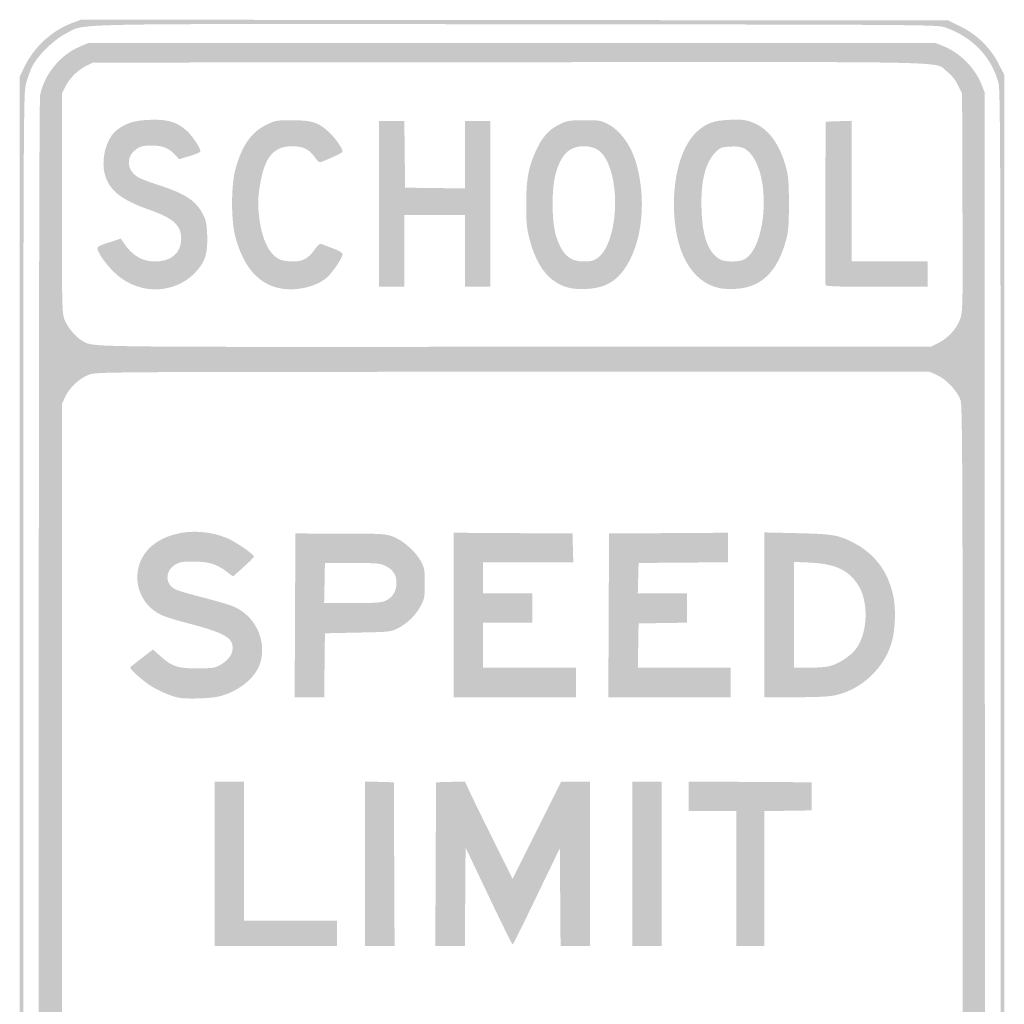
# Model space of a CAD drawing. Header units: inches. Extents: x -18 to 18, y -36 to 36.
# Tile 2 of 2: x -18 to 18, y 0 to 36. Entities that reach past the tile are written whole.
import ezdxf

# ---------------------------------------------------------------- set-up
doc = ezdxf.new("R2010")
doc.units = ezdxf.units.IN
doc.header["$MEASUREMENT"] = 0

msp = doc.modelspace()

# ---------------------------------------------------------------- hatches: boundary and pattern name
h = msp.add_hatch(color=7)
edge = h.paths.add_edge_path()
edge.add_spline(control_points=[(-16.167, -35.846), (-16.554, -35.685), (-17.062, -35.321), (-17.33, -35.012), (-17.446, -34.878), (-17.639, -34.573), (-17.758, -34.335)], knot_values=[0, 0, 0, 0, 1, 1, 1, 2, 2, 2, 2], degree=3, periodic=0)
edge.add_line((-17.758, -34.335), (-17.974, -33.902))
edge.add_line((-17.974, -33.902), (-17.974, -0.001))
edge.add_line((-17.974, -0.001), (-17.974, 33.9))
edge.add_line((-17.974, 33.9), (-17.778, 34.297))
edge.add_spline(control_points=[(-17.778, 34.297), (-17.434, 34.992), (-16.79, 35.578), (-16.074, 35.848)], knot_values=[0, 0, 0, 0, 1, 1, 1, 1], degree=3, periodic=0)
edge.add_line((-16.074, 35.848), (-15.736, 35.975))
edge.add_line((-15.736, 35.975), (0.092, 35.962))
edge.add_line((0.092, 35.962), (15.92, 35.949))
edge.add_line((15.92, 35.949), (16.379, 35.725))
edge.add_spline(control_points=[(16.379, 35.725), (16.977, 35.432), (17.471, 34.948), (17.769, 34.36)], knot_values=[0, 0, 0, 0, 1, 1, 1, 1], degree=3, periodic=0)
edge.add_line((17.769, 34.36), (17.974, 33.955))
edge.add_line((17.974, 33.955), (17.974, -0.024))
edge.add_line((17.974, -0.024), (17.974, -34.002))
edge.add_line((17.974, -34.002), (17.773, -34.411))
edge.add_spline(control_points=[(17.773, -34.411), (17.498, -34.97), (16.996, -35.472), (16.436, -35.748)], knot_values=[0, 0, 0, 0, 1, 1, 1, 1], degree=3, periodic=0)
edge.add_line((16.436, -35.748), (16.028, -35.949))
edge.add_line((16.028, -35.949), (0.08, -35.959))
edge.add_line((0.08, -35.959), (-15.869, -35.97))
edge.add_line((-15.869, -35.97), (-16.167, -35.846))
edge = h.paths.add_edge_path(flags=0)
edge.add_spline(control_points=[(15.717, -35.742), (16.746, -35.479), (17.534, -34.695), (17.769, -33.702), (17.835, -33.421), (17.845, -29.252), (17.845, -0.024), (17.846, 29.635), (17.837, 33.368), (17.768, 33.64), (17.521, 34.611), (16.801, 35.361), (15.792, 35.7), (15.52, 35.791), (14.925, 35.795), (0.205, 35.809), (-16.82, 35.824), (-15.531, 35.85), (-16.274, 35.476), (-16.706, 35.259), (-17.286, 34.702), (-17.501, 34.296), (-17.579, 34.15), (-17.688, 33.852), (-17.744, 33.633), (-17.845, 33.24), (-17.846, 32.947), (-17.845, 0.005), (-17.844, -28.322), (-17.834, -33.277), (-17.772, -33.567), (-17.547, -34.628), (-16.673, -35.51), (-15.591, -35.766), (-15.489, -35.79), (-8.473, -35.812), (0.002, -35.815), (13.639, -35.82), (15.446, -35.811), (15.717, -35.742)], knot_values=[0, 0, 0, 0, 1, 1, 1, 2, 2, 2, 3, 3, 3, 4, 4, 4, 5, 5, 5, 6, 6, 6, 7, 7, 7, 8, 8, 8, 9, 9, 9, 10, 10, 10, 11, 11, 11, 12, 12, 12, 13, 13, 13, 13], degree=3, periodic=0)
h = msp.add_hatch(color=7)
edge = h.paths.add_edge_path()
edge.add_spline(control_points=[(-15.561, -35.081), (-16.349, -34.83), (-16.97, -34.196), (-17.185, -33.421), (-17.278, -33.085), (-17.281, -32.158), (-17.281, -0.072), (-17.281, 21.684), (-17.264, 33.025), (-17.23, 33.207), (-17.091, 33.953), (-16.502, 34.685), (-15.802, 34.981)], knot_values=[0, 0, 0, 0, 1, 1, 1, 2, 2, 2, 3, 3, 3, 4, 4, 4, 4], degree=3, periodic=0)
edge.add_line((-15.802, 34.981), (-15.458, 35.127))
edge.add_line((-15.458, 35.127), (0, 35.127))
edge.add_line((0, 35.127), (15.458, 35.127))
edge.add_line((15.458, 35.127), (15.751, 35.009))
edge.add_spline(control_points=[(15.751, 35.009), (16.356, 34.764), (16.893, 34.226), (17.139, 33.617)], knot_values=[0, 0, 0, 0, 1, 1, 1, 1], degree=3, periodic=0)
edge.add_line((17.139, 33.617), (17.255, 33.33))
edge.add_line((17.255, 33.33), (17.268, 0.111))
edge.add_spline(control_points=[(17.268, 0.111), (17.28, -29.549), (17.273, -33.14), (17.203, -33.411), (17.004, -34.179), (16.411, -34.795), (15.608, -35.069), (15.383, -35.146), (14.075, -35.152), (0.004, -35.149), (-12.265, -35.146), (-15.397, -35.133), (-15.561, -35.081)], knot_values=[0, 0, 0, 0, 1, 1, 1, 2, 2, 2, 3, 3, 3, 4, 4, 4, 4], degree=3, periodic=0)
edge = h.paths.add_edge_path(flags=0)
edge.add_spline(control_points=[(15.462, -34.399), (15.806, -34.282), (16.256, -33.831), (16.373, -33.487), (16.453, -33.252), (16.459, -31.324), (16.459, -5.7), (16.459, 19.448), (16.452, 21.854), (16.377, 22.075), (16.265, 22.405), (15.863, 22.834), (15.523, 22.988)], knot_values=[0, 0, 0, 0, 1, 1, 1, 2, 2, 2, 3, 3, 3, 4, 4, 4, 4], degree=3, periodic=0)
edge.add_line((15.523, 22.988), (15.252, 23.11))
edge.add_line((15.252, 23.11), (0.051, 23.11))
edge.add_spline(control_points=[(0.051, 23.11), (-14.518, 23.11), (-15.161, 23.106), (-15.418, 23.016), (-15.774, 22.892), (-16.156, 22.543), (-16.311, 22.2)], knot_values=[0, 0, 0, 0, 1, 1, 1, 2, 2, 2, 2], degree=3, periodic=0)
edge.add_line((-16.311, 22.2), (-16.434, 21.929))
edge.add_line((-16.434, 21.929), (-16.434, -5.7))
edge.add_line((-16.434, -5.7), (-16.434, -33.33))
edge.add_line((-16.434, -33.33), (-16.326, -33.563))
edge.add_spline(control_points=[(-16.326, -33.563), (-16.165, -33.909), (-15.926, -34.153), (-15.575, -34.329)], knot_values=[0, 0, 0, 0, 1, 1, 1, 1], degree=3, periodic=0)
edge.add_line((-15.575, -34.329), (-15.262, -34.485))
edge.add_line((-15.262, -34.485), (-0.027, -34.485))
edge.add_spline(control_points=[(-0.027, -34.485), (14.091, -34.485), (15.227, -34.479), (15.462, -34.399)], knot_values=[0, 0, 0, 0, 1, 1, 1, 1], degree=3, periodic=0)
edge = h.paths.add_edge_path(flags=0)
edge.add_spline(control_points=[(15.561, 24.161), (15.914, 24.336), (16.225, 24.671), (16.354, 25.016), (16.46, 25.297), (16.461, 25.359), (16.447, 29.29)], knot_values=[0, 0, 0, 0, 1, 1, 1, 2, 2, 2, 2], degree=3, periodic=0)
edge.add_line((16.447, 29.29), (16.434, 33.278))
edge.add_line((16.434, 33.278), (16.287, 33.576))
edge.add_spline(control_points=[(16.287, 33.576), (16.189, 33.777), (16.057, 33.941), (15.885, 34.077), (15.392, 34.466), (16.814, 34.436), (-0.104, 34.421)], knot_values=[0, 0, 0, 0, 1, 1, 1, 2, 2, 2, 2], degree=3, periodic=0)
edge.add_line((-0.104, 34.421), (-15.304, 34.408))
edge.add_line((-15.304, 34.408), (-15.547, 34.287))
edge.add_spline(control_points=[(-15.547, 34.287), (-15.857, 34.133), (-16.159, 33.832), (-16.313, 33.521)], knot_values=[0, 0, 0, 0, 1, 1, 1, 1], degree=3, periodic=0)
edge.add_line((-16.313, 33.521), (-16.434, 33.278))
edge.add_line((-16.434, 33.278), (-16.434, 29.272))
edge.add_spline(control_points=[(-16.434, 29.272), (-16.434, 25.456), (-16.429, 25.255), (-16.336, 25.013), (-16.226, 24.729), (-15.904, 24.351), (-15.666, 24.227), (-15.244, 24.007), (-15.837, 24.015), (0.103, 24.025)], knot_values=[0, 0, 0, 0, 1, 1, 1, 2, 2, 2, 3, 3, 3, 3], degree=3, periodic=0)
edge.add_line((0.103, 24.025), (15.304, 24.034))
edge.add_line((15.304, 24.034), (15.561, 24.161))
h = msp.add_hatch(color=7)
edge = h.paths.add_edge_path()
edge.add_spline(control_points=[(-13.509, 26.182), (-13.938, 26.292), (-14.256, 26.477), (-14.583, 26.805), (-14.753, 26.977), (-14.957, 27.237), (-15.036, 27.383), (-15.202, 27.693), (-15.221, 27.67), (-14.639, 27.861)], knot_values=[0, 0, 0, 0, 1, 1, 1, 2, 2, 2, 3, 3, 3, 3], degree=3, periodic=0)
edge.add_line((-14.639, 27.861), (-14.282, 27.978))
edge.add_line((-14.282, 27.978), (-14.202, 27.855))
edge.add_spline(control_points=[(-14.202, 27.855), (-13.883, 27.365), (-13.515, 27.141), (-13.026, 27.141), (-12.446, 27.141), (-12.086, 27.45), (-12.079, 27.953), (-12.072, 28.465), (-12.348, 28.716), (-13.277, 29.044), (-14.284, 29.399), (-14.723, 29.758), (-14.872, 30.346), (-15.012, 30.903), (-14.802, 31.656), (-14.429, 31.941), (-14.081, 32.206), (-13.803, 32.293), (-13.224, 32.316), (-12.591, 32.342), (-12.258, 32.247), (-11.895, 31.936), (-11.693, 31.763), (-11.377, 31.295), (-11.376, 31.167), (-11.375, 31.136), (-11.551, 31.058), (-11.766, 30.995)], knot_values=[0, 0, 0, 0, 1, 1, 1, 2, 2, 2, 3, 3, 3, 4, 4, 4, 5, 5, 5, 6, 6, 6, 7, 7, 7, 8, 8, 8, 9, 9, 9, 9], degree=3, periodic=0)
edge.add_line((-11.766, 30.995), (-12.156, 30.879))
edge.add_line((-12.156, 30.879), (-12.297, 31.033))
edge.add_spline(control_points=[(-12.297, 31.033), (-12.53, 31.288), (-12.746, 31.375), (-13.147, 31.377), (-13.431, 31.378), (-13.545, 31.354), (-13.69, 31.264), (-14.1, 31.009), (-14.091, 30.489), (-13.673, 30.23), (-13.579, 30.172), (-13.238, 30.04), (-12.914, 29.936), (-11.928, 29.619), (-11.543, 29.366), (-11.284, 28.865), (-11.172, 28.648), (-11.146, 28.52), (-11.129, 28.091), (-11.102, 27.401), (-11.214, 27.082), (-11.629, 26.673), (-12.099, 26.211), (-12.851, 26.014), (-13.509, 26.182)], knot_values=[0, 0, 0, 0, 1, 1, 1, 2, 2, 2, 3, 3, 3, 4, 4, 4, 5, 5, 5, 6, 6, 6, 7, 7, 7, 8, 8, 8, 8], degree=3, periodic=0)
h = msp.add_hatch(color=7)
edge = h.paths.add_edge_path()
edge.add_spline(control_points=[(-8.493, 26.166), (-9.274, 26.331), (-9.805, 26.95), (-10.1, 28.04), (-10.261, 28.635), (-10.261, 29.911), (-10.1, 30.505), (-9.864, 31.371), (-9.525, 31.862), (-8.973, 32.133), (-8.642, 32.296), (-8.608, 32.302), (-8.012, 32.301), (-7.307, 32.3), (-7.082, 32.228), (-6.697, 31.882), (-6.476, 31.684), (-6.188, 31.28), (-6.188, 31.169), (-6.188, 31.115), (-6.321, 31.046), (-6.887, 30.808), (-7.044, 30.742), (-7.05, 30.745), (-7.207, 30.963), (-7.411, 31.247), (-7.634, 31.352), (-8.035, 31.352), (-8.691, 31.352), (-9.022, 30.964), (-9.191, 29.995), (-9.282, 29.471), (-9.288, 29.159), (-9.216, 28.656), (-9.106, 27.881), (-8.838, 27.367), (-8.463, 27.211), (-8.372, 27.172), (-8.164, 27.141), (-8, 27.141), (-7.636, 27.142), (-7.433, 27.253), (-7.204, 27.579), (-7.091, 27.739), (-7.015, 27.802), (-6.961, 27.78), (-6.917, 27.763), (-6.726, 27.69), (-6.535, 27.619), (-6.286, 27.526), (-6.188, 27.463), (-6.188, 27.398), (-6.188, 27.273), (-6.568, 26.714), (-6.769, 26.545), (-7.171, 26.205), (-7.908, 26.043), (-8.493, 26.166)], knot_values=[0, 0, 0, 0, 1, 1, 1, 2, 2, 2, 3, 3, 3, 4, 4, 4, 5, 5, 5, 6, 6, 6, 7, 7, 7, 8, 8, 8, 9, 9, 9, 10, 10, 10, 11, 11, 11, 12, 12, 12, 13, 13, 13, 14, 14, 14, 15, 15, 15, 16, 16, 16, 17, 17, 17, 18, 18, 18, 19, 19, 19, 19], degree=3, periodic=0)
for points in [[(-4.853, 29.247), (-4.853, 32.277), (-4.392, 32.277), (-3.931, 32.277), (-3.917, 31.057), (-3.903, 29.837), (-2.812, 29.824), (-1.72, 29.81), (-1.72, 31.043), (-1.72, 32.277), (-1.258, 32.277), (-0.796, 32.277), (-0.796, 29.247), (-0.796, 26.217), (-1.258, 26.217), (-1.72, 26.217), (-1.72, 27.526), (-1.72, 28.836), (-2.825, 28.836), (-3.929, 28.836), (-3.929, 27.526), (-3.929, 26.217), (-4.391, 26.217), (-4.853, 26.217), (-4.853, 29.247)], [(-2.131, 14.226), (-2.131, 17.231), (0.039, 17.217), (2.208, 17.204), (2.223, 16.678), (2.238, 16.151), (0.592, 16.151), (-1.053, 16.151), (-1.053, 15.586), (-1.053, 15.021), (-0.154, 15.021), (0.745, 15.021), (0.745, 14.482), (0.745, 13.943), (-0.154, 13.943), (-1.053, 13.943), (-1.053, 13.121), (-1.053, 12.3), (0.642, 12.3), (2.337, 12.3), (2.337, 11.76), (2.337, 11.221), (0.103, 11.221), (-2.131, 11.221), (-2.131, 14.226)], [(3.53, 14.213), (3.544, 17.204), (5.713, 17.217), (7.883, 17.231), (7.883, 16.692), (7.883, 16.153), (6.252, 16.139), (4.622, 16.126), (4.607, 15.573), (4.593, 15.021), (5.493, 15.021), (6.394, 15.021), (6.394, 14.483), (6.394, 13.945), (5.508, 13.931), (4.622, 13.917), (4.608, 13.108), (4.594, 12.3), (6.29, 12.3), (7.986, 12.3), (7.986, 11.76), (7.986, 11.221), (5.751, 11.221), (3.517, 11.221), (3.53, 14.213)], [(-10.862, 5.136), (-10.862, 8.14), (-10.322, 8.14), (-9.783, 8.14), (-9.783, 5.598), (-9.783, 3.056), (-8.088, 3.056), (-6.394, 3.056), (-6.394, 2.593), (-6.394, 2.131), (-8.628, 2.131), (-10.862, 2.131), (-10.862, 5.136)], [(-5.367, 5.137), (-5.367, 8.143), (-4.84, 8.129), (-4.314, 8.114), (-4.301, 5.123), (-4.287, 2.131), (-4.827, 2.131), (-5.367, 2.131), (-5.367, 5.137)], [(4.391, 5.136), (4.391, 8.14), (4.93, 8.14), (5.469, 8.14), (5.469, 5.136), (5.469, 2.131), (4.93, 2.131), (4.391, 2.131), (4.391, 5.136)], [(8.191, 4.596), (8.191, 7.061), (7.318, 7.061), (6.445, 7.061), (6.445, 7.601), (6.445, 8.141), (8.692, 8.128), (10.939, 8.114), (10.939, 7.601), (10.939, 7.087), (10.078, 7.073), (9.218, 7.059), (9.218, 4.595), (9.218, 2.131), (8.705, 2.131), (8.191, 2.131), (8.191, 4.596)]]:
    msp.add_hatch(color=7).paths.add_polyline_path(points)
h = msp.add_hatch(color=7)
edge = h.paths.add_edge_path()
edge.add_spline(control_points=[(2.143, 26.165), (1.393, 26.324), (0.902, 26.919), (0.631, 27.995), (0.535, 28.376), (0.517, 28.585), (0.519, 29.272), (0.523, 30.199), (0.607, 30.622), (0.919, 31.28), (1.127, 31.72), (1.383, 31.988), (1.767, 32.168), (2.025, 32.289), (2.115, 32.302), (2.645, 32.302), (3.185, 32.302), (3.257, 32.291), (3.494, 32.166), (3.989, 31.905), (4.381, 31.339), (4.568, 30.613), (4.865, 29.461), (4.777, 28.183), (4.338, 27.27), (3.976, 26.517), (3.509, 26.182), (2.766, 26.141), (2.544, 26.129), (2.263, 26.14), (2.143, 26.165)], knot_values=[0, 0, 0, 0, 1, 1, 1, 2, 2, 2, 3, 3, 3, 4, 4, 4, 5, 5, 5, 6, 6, 6, 7, 7, 7, 8, 8, 8, 9, 9, 9, 10, 10, 10, 10], degree=3, periodic=0)
edge = h.paths.add_edge_path(flags=0)
edge.add_spline(control_points=[(3.112, 27.258), (3.728, 27.671), (3.97, 29.429), (3.569, 30.57), (3.371, 31.132), (3.101, 31.352), (2.609, 31.352), (2.084, 31.352), (1.769, 31.032), (1.584, 30.31), (1.44, 29.749), (1.451, 28.579), (1.604, 28.088), (1.82, 27.398), (2.095, 27.141), (2.619, 27.141), (2.865, 27.141), (2.977, 27.168), (3.112, 27.258)], knot_values=[0, 0, 0, 0, 1, 1, 1, 2, 2, 2, 3, 3, 3, 4, 4, 4, 5, 5, 5, 6, 6, 6, 6], degree=3, periodic=0)
h = msp.add_hatch(color=7)
edge = h.paths.add_edge_path()
edge.add_spline(control_points=[(7.582, 26.166), (6.541, 26.386), (5.926, 27.502), (5.912, 29.195), (5.903, 30.381), (6.227, 31.41), (6.762, 31.893), (7.099, 32.198), (7.371, 32.294), (7.96, 32.317), (8.399, 32.335), (8.518, 32.321), (8.78, 32.222), (9.351, 32.007), (9.761, 31.461), (10.001, 30.593), (10.094, 30.255), (10.11, 30.058), (10.11, 29.247), (10.11, 28.438), (10.094, 28.238), (10.001, 27.904), (9.685, 26.76), (9.106, 26.198), (8.184, 26.142), (7.976, 26.129), (7.705, 26.14), (7.582, 26.166)], knot_values=[0, 0, 0, 0, 1, 1, 1, 2, 2, 2, 3, 3, 3, 4, 4, 4, 5, 5, 5, 6, 6, 6, 7, 7, 7, 8, 8, 8, 9, 9, 9, 9], degree=3, periodic=0)
edge = h.paths.add_edge_path(flags=0)
edge.add_spline(control_points=[(8.507, 27.231), (9.233, 27.66), (9.44, 29.908), (8.844, 30.891), (8.62, 31.261), (8.421, 31.364), (7.975, 31.341), (7.675, 31.326), (7.609, 31.304), (7.469, 31.171), (7.064, 30.786), (6.884, 30.093), (6.92, 29.052), (6.954, 28.058), (7.148, 27.508), (7.561, 27.236), (7.753, 27.109), (8.296, 27.106), (8.507, 27.231)], knot_values=[0, 0, 0, 0, 1, 1, 1, 2, 2, 2, 3, 3, 3, 4, 4, 4, 5, 5, 5, 6, 6, 6, 6], degree=3, periodic=0)
h = msp.add_hatch(color=7)
edge = h.paths.add_edge_path()
edge.add_spline(control_points=[(11.45, 26.281), (11.437, 26.316), (11.432, 27.674), (11.439, 29.298)], knot_values=[0, 0, 0, 0, 1, 1, 1, 1], degree=3, periodic=0)
edge.add_line((11.439, 29.298), (11.452, 32.251))
edge.add_line((11.452, 32.251), (11.927, 32.266))
edge.add_line((11.927, 32.266), (12.402, 32.281))
edge.add_line((12.402, 32.281), (12.402, 29.711))
edge.add_line((12.402, 29.711), (12.402, 27.141))
edge.add_line((12.402, 27.141), (13.789, 27.141))
edge.add_line((13.789, 27.141), (15.175, 27.141))
edge.add_line((15.175, 27.141), (15.175, 26.679))
edge.add_line((15.175, 26.679), (15.175, 26.217))
edge.add_line((15.175, 26.217), (13.325, 26.217))
edge.add_spline(control_points=[(13.325, 26.217), (11.892, 26.217), (11.469, 26.231), (11.45, 26.281)], knot_values=[0, 0, 0, 0, 1, 1, 1, 1], degree=3, periodic=0)
h = msp.add_hatch(color=7)
edge = h.paths.add_edge_path()
edge.add_spline(control_points=[(-12.171, 11.204), (-12.478, 11.269), (-12.929, 11.465), (-13.224, 11.66), (-13.551, 11.877), (-13.984, 12.276), (-13.94, 12.32), (-13.927, 12.332), (-13.735, 12.482), (-13.513, 12.654)], knot_values=[0, 0, 0, 0, 1, 1, 1, 2, 2, 2, 3, 3, 3, 3], degree=3, periodic=0)
edge.add_line((-13.513, 12.654), (-13.109, 12.966))
edge.add_line((-13.109, 12.966), (-12.86, 12.742))
edge.add_spline(control_points=[(-12.86, 12.742), (-12.418, 12.344), (-12.214, 12.274), (-11.504, 12.274), (-11.001, 12.274), (-10.854, 12.292), (-10.708, 12.37), (-10.433, 12.516), (-10.25, 12.711), (-10.215, 12.895), (-10.125, 13.379), (-10.411, 13.556), (-11.914, 13.945), (-12.253, 14.033), (-12.648, 14.157), (-12.791, 14.222), (-13.719, 14.641), (-13.977, 15.851), (-13.298, 16.606), (-12.697, 17.274), (-11.467, 17.463), (-10.431, 17.046), (-10.115, 16.919), (-9.424, 16.449), (-9.424, 16.362), (-9.424, 16.336), (-9.595, 16.161), (-9.805, 15.973)], knot_values=[0, 0, 0, 0, 1, 1, 1, 2, 2, 2, 3, 3, 3, 4, 4, 4, 5, 5, 5, 6, 6, 6, 7, 7, 7, 8, 8, 8, 9, 9, 9, 9], degree=3, periodic=0)
edge.add_line((-9.805, 15.973), (-10.186, 15.632))
edge.add_line((-10.186, 15.632), (-10.418, 15.809))
edge.add_spline(control_points=[(-10.418, 15.809), (-10.786, 16.09), (-11.072, 16.177), (-11.632, 16.177), (-12.051, 16.177), (-12.146, 16.16), (-12.309, 16.059), (-12.681, 15.828), (-12.67, 15.341), (-12.289, 15.16), (-12.192, 15.114), (-11.756, 14.986), (-11.32, 14.875), (-10.884, 14.764), (-10.39, 14.621), (-10.222, 14.557), (-9.406, 14.248), (-8.944, 13.327), (-9.186, 12.493), (-9.346, 11.944), (-9.955, 11.44), (-10.689, 11.251), (-10.983, 11.175), (-11.901, 11.146), (-12.171, 11.204)], knot_values=[0, 0, 0, 0, 1, 1, 1, 2, 2, 2, 3, 3, 3, 4, 4, 4, 5, 5, 5, 6, 6, 6, 7, 7, 7, 8, 8, 8, 8], degree=3, periodic=0)
h = msp.add_hatch(color=7)
edge = h.paths.add_edge_path()
edge.add_line((-7.922, 14.213), (-7.909, 17.204))
edge.add_line((-7.909, 17.204), (-6.265, 17.201))
edge.add_spline(control_points=[(-6.265, 17.201), (-4.685, 17.198), (-4.611, 17.193), (-4.327, 17.082), (-3.959, 16.937), (-3.507, 16.532), (-3.322, 16.182), (-3.198, 15.946), (-3.184, 15.867), (-3.184, 15.381), (-3.184, 14.89), (-3.197, 14.817), (-3.327, 14.57), (-3.509, 14.225), (-3.8, 13.934), (-4.145, 13.752), (-4.415, 13.61), (-4.425, 13.609), (-5.623, 13.583)], knot_values=[0, 0, 0, 0, 1, 1, 1, 2, 2, 2, 3, 3, 3, 4, 4, 4, 5, 5, 5, 6, 6, 6, 6], degree=3, periodic=0)
edge.add_line((-5.623, 13.583), (-6.83, 13.558))
edge.add_line((-6.83, 13.558), (-6.844, 12.389))
edge.add_line((-6.844, 12.389), (-6.858, 11.221))
edge.add_line((-6.858, 11.221), (-7.397, 11.221))
edge.add_line((-7.397, 11.221), (-7.935, 11.221))
edge.add_line((-7.935, 11.221), (-7.922, 14.213))
edge = h.paths.add_edge_path(flags=0)
edge.add_spline(control_points=[(-4.616, 14.745), (-4.356, 14.869), (-4.217, 15.093), (-4.217, 15.39), (-4.217, 15.69), (-4.337, 15.877), (-4.625, 16.023), (-4.807, 16.115), (-4.929, 16.126), (-5.829, 16.126)], knot_values=[0, 0, 0, 0, 1, 1, 1, 2, 2, 2, 3, 3, 3, 3], degree=3, periodic=0)
edge.add_line((-5.829, 16.126), (-6.83, 16.126))
edge.add_line((-6.83, 16.126), (-6.844, 15.394))
edge.add_line((-6.844, 15.394), (-6.859, 14.662))
edge.add_line((-6.859, 14.662), (-5.825, 14.662))
edge.add_spline(control_points=[(-5.825, 14.662), (-4.978, 14.662), (-4.76, 14.677), (-4.616, 14.745)], knot_values=[0, 0, 0, 0, 1, 1, 1, 1], degree=3, periodic=0)
h = msp.add_hatch(color=7)
edge = h.paths.add_edge_path()
edge.add_line((9.218, 14.232), (9.218, 17.243))
edge.add_line((9.218, 17.243), (10.412, 17.215))
edge.add_spline(control_points=[(10.412, 17.215), (11.684, 17.186), (11.903, 17.151), (12.404, 16.9), (13.237, 16.481), (13.725, 15.842), (13.924, 14.91), (14.021, 14.458), (13.992, 13.654), (13.863, 13.224), (13.581, 12.277), (12.787, 11.525), (11.832, 11.3), (11.592, 11.243), (11.198, 11.222), (10.361, 11.222)], knot_values=[0, 0, 0, 0, 1, 1, 1, 2, 2, 2, 3, 3, 3, 4, 4, 4, 5, 5, 5, 5], degree=3, periodic=0)
edge.add_line((10.361, 11.222), (9.218, 11.221))
edge.add_line((9.218, 11.221), (9.218, 14.232))
edge = h.paths.add_edge_path(flags=0)
edge.add_spline(control_points=[(11.659, 12.374), (11.984, 12.472), (12.409, 12.768), (12.582, 13.019), (12.996, 13.616), (13.023, 14.712), (12.639, 15.321), (12.297, 15.862), (11.8, 16.095), (10.9, 16.138)], knot_values=[0, 0, 0, 0, 1, 1, 1, 2, 2, 2, 3, 3, 3, 3], degree=3, periodic=0)
edge.add_line((10.9, 16.138), (10.297, 16.166))
edge.add_line((10.297, 16.166), (10.297, 14.233))
edge.add_line((10.297, 14.233), (10.297, 12.3))
edge.add_line((10.297, 12.3), (10.853, 12.3))
edge.add_spline(control_points=[(10.853, 12.3), (11.193, 12.3), (11.507, 12.329), (11.659, 12.374)], knot_values=[0, 0, 0, 0, 1, 1, 1, 1], degree=3, periodic=0)
h = msp.add_hatch(color=7)
edge = h.paths.add_edge_path()
edge.add_line((-2.786, 5.123), (-2.773, 8.114))
edge.add_line((-2.773, 8.114), (-2.245, 8.129))
edge.add_line((-2.245, 8.129), (-1.716, 8.143))
edge.add_line((-1.716, 8.143), (-1.595, 7.872))
edge.add_spline(control_points=[(-1.595, 7.872), (-1.528, 7.723), (-1.138, 6.922), (-0.727, 6.092)], knot_values=[0, 0, 0, 0, 1, 1, 1, 1], degree=3, periodic=0)
edge.add_line((-0.727, 6.092), (0.02, 4.584))
edge.add_line((0.02, 4.584), (0.908, 6.362))
edge.add_line((0.908, 6.362), (1.797, 8.14))
edge.add_line((1.797, 8.14), (2.323, 8.14))
edge.add_line((2.323, 8.14), (2.85, 8.14))
edge.add_line((2.85, 8.14), (2.85, 5.136))
edge.add_line((2.85, 5.136), (2.85, 2.131))
edge.add_line((2.85, 2.131), (2.312, 2.131))
edge.add_line((2.312, 2.131), (1.773, 2.131))
edge.add_line((1.773, 2.131), (1.76, 3.919))
edge.add_line((1.76, 3.919), (1.746, 5.707))
edge.add_line((1.746, 5.707), (0.899, 3.946))
edge.add_spline(control_points=[(0.899, 3.946), (0.433, 2.978), (0.038, 2.185), (0.022, 2.184), (0.006, 2.183), (-0.387, 2.981), (-0.851, 3.956)], knot_values=[0, 0, 0, 0, 1, 1, 1, 2, 2, 2, 2], degree=3, periodic=0)
edge.add_line((-0.851, 3.956), (-1.695, 5.729))
edge.add_line((-1.695, 5.729), (-1.708, 3.93))
edge.add_line((-1.708, 3.93), (-1.722, 2.131))
edge.add_line((-1.722, 2.131), (-2.261, 2.131))
edge.add_line((-2.261, 2.131), (-2.8, 2.131))
edge.add_line((-2.8, 2.131), (-2.786, 5.123))

doc.saveas('drawing.dxf')
